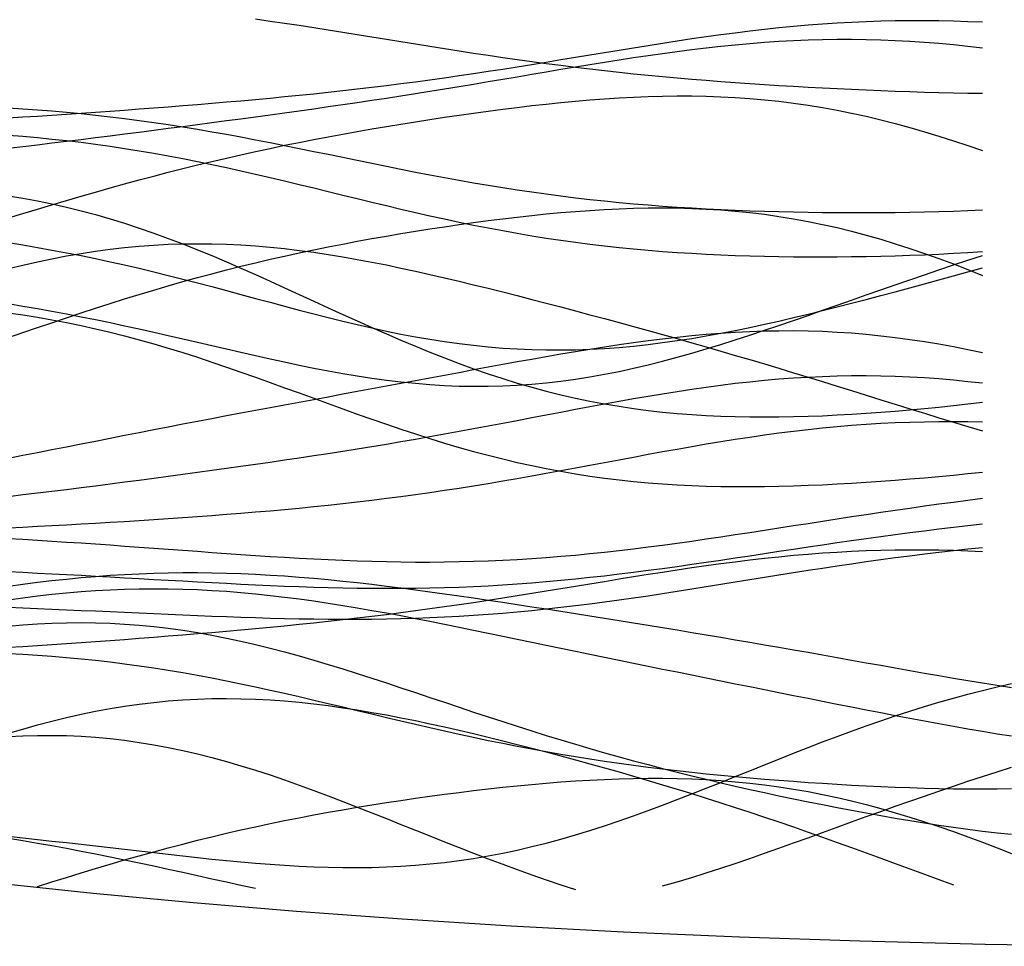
# Model space of a CAD drawing. Extents: x -15.9 to 15.9, y -4.2 to 4.2.
# Tile 5 of 12: x -7.3 to -2.2, y -4.2 to 0.6. Entities that reach past the tile are written whole.
import ezdxf

# ---------------------------------------------------------------- set-up
doc = ezdxf.new("R2010")
doc.units = 0

msp = doc.modelspace()

# ---------------------------------------------------------------- linework, layer by layer
at = {"layer": 'CNC'}
for points in [[(-7.35811, 0.06496), (-7.28341, 0.06942), (-7.20871, 0.07406), (-7.13401, 0.07887), (-7.05931, 0.08383), (-6.98461, 0.08891), (-6.9099, 0.09413), (-6.8352, 0.09946), (-6.7605, 0.1049), (-6.6858, 0.11046), (-6.6111, 0.11613), (-6.5364, 0.12192), (-6.46169, 0.12783), (-6.38699, 0.13388), (-6.31229, 0.14007), (-6.23759, 0.14643), (-6.16289, 0.15295), (-6.08819, 0.15967), (-6.01348, 0.16659), (-5.93878, 0.17374), (-5.86408, 0.18112), (-5.78938, 0.18877), (-5.71468, 0.19668), (-5.63998, 0.20489), (-5.56527, 0.2134), (-5.49057, 0.22221), (-5.41587, 0.23135), (-5.34117, 0.24081), (-5.26647, 0.25059), (-5.19177, 0.2607), (-5.11706, 0.27112), (-5.04236, 0.28186), (-4.96766, 0.29288), (-4.89296, 0.30418), (-4.81826, 0.31573), (-4.74356, 0.32751), (-4.66885, 0.33948), (-4.59415, 0.35162), (-4.51945, 0.36387), (-4.44475, 0.3762), (-4.37005, 0.38856), (-4.29535, 0.4009), (-4.22064, 0.41318), (-4.14594, 0.42534), (-4.07124, 0.43732), (-3.99654, 0.44907), (-3.92184, 0.46054), (-3.84714, 0.47166), (-3.77243, 0.48238), (-3.69773, 0.49265), (-3.62303, 0.50242), (-3.54833, 0.51163), (-3.47363, 0.52024), (-3.39893, 0.5282), (-3.32422, 0.53548), (-3.24952, 0.54202), (-3.17482, 0.54781), (-3.10012, 0.55282), (-3.02542, 0.55702), (-2.95072, 0.56039), (-2.87601, 0.56292), (-2.80131, 0.56462), (-2.72661, 0.56547), (-2.65191, 0.56547), (-2.57721, 0.56465), (-2.50251, 0.56301), (-2.4278, 0.56057), (-2.3531, 0.55737)], [(-6.08819, 0.57282), (-6.01348, 0.56234), (-5.93878, 0.55147), (-5.86408, 0.54028), (-5.78938, 0.52881), (-5.71468, 0.51709), (-5.63998, 0.5052), (-5.56527, 0.49317), (-5.49057, 0.48105), (-5.41587, 0.46889), (-5.34117, 0.45675), (-5.26647, 0.44465), (-5.19177, 0.43266), (-5.11706, 0.4208), (-5.04236, 0.40912), (-4.96766, 0.39764), (-4.89296, 0.38641), (-4.81826, 0.37544), (-4.74356, 0.36477), (-4.66885, 0.35441), (-4.59415, 0.34439), (-4.51945, 0.33471), (-4.44475, 0.32538), (-4.37005, 0.31642), (-4.29535, 0.30782), (-4.22064, 0.29959), (-4.14594, 0.29172), (-4.07124, 0.28421), (-3.99654, 0.27705), (-3.92184, 0.27024), (-3.84714, 0.26377), (-3.77243, 0.25761), (-3.69773, 0.25177), (-3.62303, 0.24623), (-3.54833, 0.24098), (-3.47363, 0.23601), (-3.39893, 0.2313), (-3.32422, 0.22684), (-3.24952, 0.22264), (-3.17482, 0.21868), (-3.10012, 0.21495), (-3.02542, 0.21146), (-2.95072, 0.20819), (-2.87601, 0.20516), (-2.80131, 0.20237), (-2.72661, 0.19982), (-2.65191, 0.19751), (-2.57721, 0.19547), (-2.50251, 0.1937), (-2.4278, 0.1922), (-2.3531, 0.19101)], [(-7.35811, -0.09066), (-7.28341, -0.08203), (-7.20871, -0.0732), (-7.13401, -0.0642), (-7.05931, -0.05506), (-6.98461, -0.0458), (-6.9099, -0.03644), (-6.8352, -0.027), (-6.7605, -0.01749), (-6.6858, -0.00793), (-6.6111, 0.00169), (-6.5364, 0.01136), (-6.46169, 0.02107), (-6.38699, 0.03084), (-6.31229, 0.04065), (-6.23759, 0.05054), (-6.16289, 0.06049), (-6.08819, 0.07053), (-6.01348, 0.08067), (-5.93878, 0.09091), (-5.86408, 0.10129), (-5.78938, 0.1118), (-5.71468, 0.12246), (-5.63998, 0.13328), (-5.56527, 0.14427), (-5.49057, 0.15545), (-5.41587, 0.1668), (-5.34117, 0.17835), (-5.26647, 0.19008), (-5.19177, 0.20199), (-5.11706, 0.21407), (-5.04236, 0.2263), (-4.96766, 0.23868), (-4.89296, 0.25117), (-4.81826, 0.26375), (-4.74356, 0.27638), (-4.66885, 0.28904), (-4.59415, 0.30168), (-4.51945, 0.31425), (-4.44475, 0.32671), (-4.37005, 0.33901), (-4.29535, 0.35109), (-4.22064, 0.3629), (-4.14594, 0.37438), (-4.07124, 0.38547), (-3.99654, 0.3961), (-3.92184, 0.40623), (-3.84714, 0.41578), (-3.77243, 0.42471), (-3.69773, 0.43295), (-3.62303, 0.44045), (-3.54833, 0.44716), (-3.47363, 0.45303), (-3.39893, 0.45802), (-3.32422, 0.46209), (-3.24952, 0.46521), (-3.17482, 0.46734), (-3.10012, 0.46848), (-3.02542, 0.4686), (-2.95072, 0.46769), (-2.87601, 0.46576), (-2.80131, 0.4628), (-2.72661, 0.45882), (-2.65191, 0.45385), (-2.57721, 0.44791), (-2.50251, 0.44102), (-2.4278, 0.43323), (-2.3531, 0.42457)], [(-7.35811, -0.44809), (-7.28341, -0.42593), (-7.20871, -0.40377), (-7.13401, -0.38167), (-7.05931, -0.35972), (-6.98461, -0.33797), (-6.9099, -0.31648), (-6.8352, -0.29531), (-6.7605, -0.2745), (-6.6858, -0.25409), (-6.6111, -0.23411), (-6.5364, -0.2146), (-6.46169, -0.19556), (-6.38699, -0.17702), (-6.31229, -0.15898), (-6.23759, -0.14145), (-6.16289, -0.12442), (-6.08819, -0.10788), (-6.01348, -0.09183), (-5.93878, -0.07626), (-5.86408, -0.06114), (-5.78938, -0.04647), (-5.71468, -0.03222), (-5.63998, -0.01838), (-5.56527, -0.00493), (-5.49057, 0.00814), (-5.41587, 0.02085), (-5.34117, 0.0332), (-5.26647, 0.0452), (-5.19177, 0.05685), (-5.11706, 0.06815), (-5.04236, 0.07908), (-4.96766, 0.08964), (-4.89296, 0.0998), (-4.81826, 0.10954), (-4.74356, 0.11883), (-4.66885, 0.12763), (-4.59415, 0.1359), (-4.51945, 0.14359), (-4.44475, 0.15065), (-4.37005, 0.15702), (-4.29535, 0.16266), (-4.22064, 0.16749), (-4.14594, 0.17146), (-4.07124, 0.1745), (-3.99654, 0.17655), (-3.92184, 0.17754), (-3.84714, 0.17742), (-3.77243, 0.17612), (-3.69773, 0.17359), (-3.62303, 0.16978), (-3.54833, 0.16465), (-3.47363, 0.15816), (-3.39893, 0.15027), (-3.32422, 0.14096), (-3.24952, 0.13021), (-3.17482, 0.11803), (-3.10012, 0.10441), (-3.02542, 0.08937), (-2.95072, 0.07292), (-2.87601, 0.0551), (-2.80131, 0.03596), (-2.72661, 0.01554), (-2.65191, -0.00609), (-2.57721, -0.02886), (-2.50251, -0.0527), (-2.4278, -0.07751), (-2.3531, -0.10319)], [(-7.35811, 0.11652), (-7.28341, 0.11178), (-7.20871, 0.10649), (-7.13401, 0.10061), (-7.05931, 0.09413), (-6.98461, 0.087), (-6.9099, 0.07923), (-6.8352, 0.07079), (-6.7605, 0.06168), (-6.6858, 0.05192), (-6.6111, 0.0415), (-6.5364, 0.03045), (-6.46169, 0.01878), (-6.38699, 0.00654), (-6.31229, -0.00626), (-6.23759, -0.01956), (-6.16289, -0.03332), (-6.08819, -0.0475), (-6.01348, -0.06203), (-5.93878, -0.07685), (-5.86408, -0.09192), (-5.78938, -0.10716), (-5.71468, -0.12251), (-5.63998, -0.13791), (-5.56527, -0.15328), (-5.49057, -0.16858), (-5.41587, -0.18373), (-5.34117, -0.19868), (-5.26647, -0.21336), (-5.19177, -0.22773), (-5.11706, -0.24174), (-5.04236, -0.25533), (-4.96766, -0.26846), (-4.89296, -0.2811), (-4.81826, -0.29322), (-4.74356, -0.3048), (-4.66885, -0.3158), (-4.59415, -0.32621), (-4.51945, -0.33603), (-4.44475, -0.34524), (-4.37005, -0.35385), (-4.29535, -0.36186), (-4.22064, -0.36928), (-4.14594, -0.37611), (-4.07124, -0.38238), (-3.99654, -0.3881), (-3.92184, -0.39329), (-3.84714, -0.39797), (-3.77243, -0.40216), (-3.69773, -0.40589), (-3.62303, -0.40917), (-3.54833, -0.41203), (-3.47363, -0.41449), (-3.39893, -0.41656), (-3.32422, -0.41827), (-3.24952, -0.41961), (-3.17482, -0.42061), (-3.10012, -0.42126), (-3.02542, -0.42158), (-2.95072, -0.42155), (-2.87601, -0.42118), (-2.80131, -0.42045), (-2.72661, -0.41936), (-2.65191, -0.41787), (-2.57721, -0.41598), (-2.50251, -0.41366), (-2.4278, -0.41088), (-2.3531, -0.40761)], [(-7.35811, -0.02378), (-7.28341, -0.02979), (-7.20871, -0.03645), (-7.13401, -0.0438), (-7.05931, -0.05188), (-6.98461, -0.0607), (-6.9099, -0.07029), (-6.8352, -0.08065), (-6.7605, -0.0918), (-6.6858, -0.10372), (-6.6111, -0.1164), (-6.5364, -0.12983), (-6.46169, -0.14396), (-6.38699, -0.15877), (-6.31229, -0.17422), (-6.23759, -0.19025), (-6.16289, -0.2068), (-6.08819, -0.22382), (-6.01348, -0.24125), (-5.93878, -0.259), (-5.86408, -0.277), (-5.78938, -0.29519), (-5.71468, -0.31349), (-5.63998, -0.33181), (-5.56527, -0.35007), (-5.49057, -0.36821), (-5.41587, -0.38615), (-5.34117, -0.40381), (-5.26647, -0.42112), (-5.19177, -0.43802), (-5.11706, -0.45445), (-5.04236, -0.47036), (-4.96766, -0.48569), (-4.89296, -0.50039), (-4.81826, -0.51444), (-4.74356, -0.5278), (-4.66885, -0.54044), (-4.59415, -0.55234), (-4.51945, -0.5635), (-4.44475, -0.5739), (-4.37005, -0.58355), (-4.29535, -0.59245), (-4.22064, -0.60061), (-4.14594, -0.60803), (-4.07124, -0.61475), (-3.99654, -0.62079), (-3.92184, -0.62616), (-3.84714, -0.63089), (-3.77243, -0.63501), (-3.69773, -0.63854), (-3.62303, -0.64153), (-3.54833, -0.64398), (-3.47363, -0.64593), (-3.39893, -0.64739), (-3.32422, -0.6484), (-3.24952, -0.64896), (-3.17482, -0.64909), (-3.10012, -0.6488), (-3.02542, -0.6481), (-2.95072, -0.64698), (-2.87601, -0.64543), (-2.80131, -0.64347), (-2.72661, -0.64106), (-2.65191, -0.63819), (-2.57721, -0.63484), (-2.50251, -0.63098), (-2.4278, -0.62659), (-2.3531, -0.62163)], [(-7.35811, -0.33494), (-7.28341, -0.34724), (-7.20871, -0.36107), (-7.13401, -0.37646), (-7.05931, -0.39341), (-6.98461, -0.41193), (-6.9099, -0.432), (-6.8352, -0.4536), (-6.7605, -0.47669), (-6.6858, -0.50122), (-6.6111, -0.52713), (-6.5364, -0.55436), (-6.46169, -0.58281), (-6.38699, -0.6124), (-6.31229, -0.64302), (-6.23759, -0.67457), (-6.16289, -0.70692), (-6.08819, -0.73995), (-6.01348, -0.77352), (-5.93878, -0.8075), (-5.86408, -0.84175), (-5.78938, -0.87613), (-5.71468, -0.9105), (-5.63998, -0.94471), (-5.56527, -0.97862), (-5.49057, -1.01209), (-5.41587, -1.045), (-5.34117, -1.07722), (-5.26647, -1.10862), (-5.19177, -1.13909), (-5.11706, -1.16852), (-5.04236, -1.19683), (-4.96766, -1.22392), (-4.89296, -1.24972), (-4.81826, -1.27416), (-4.74356, -1.2972), (-4.66885, -1.31879), (-4.59415, -1.33889), (-4.51945, -1.3575), (-4.44475, -1.3746), (-4.37005, -1.39019), (-4.29535, -1.40428), (-4.22064, -1.4169), (-4.14594, -1.42807), (-4.07124, -1.43784), (-3.99654, -1.44624), (-3.92184, -1.45333), (-3.84714, -1.45916), (-3.77243, -1.46378), (-3.69773, -1.46727), (-3.62303, -1.46967), (-3.54833, -1.47107), (-3.47363, -1.47151), (-3.39893, -1.47105), (-3.32422, -1.46977), (-3.24952, -1.4677), (-3.17482, -1.46491), (-3.10012, -1.46143), (-3.02542, -1.45732), (-2.95072, -1.4526), (-2.87601, -1.44731), (-2.80131, -1.44147), (-2.72661, -1.43509), (-2.65191, -1.42818), (-2.57721, -1.42076), (-2.50251, -1.41281), (-2.4278, -1.40433), (-2.3531, -1.39531)], [(-7.35811, -1.06391), (-7.28341, -1.03835), (-7.20871, -1.01283), (-7.13401, -0.98745), (-7.05931, -0.96229), (-6.98461, -0.93742), (-6.9099, -0.91292), (-6.8352, -0.88883), (-6.7605, -0.86522), (-6.6858, -0.84214), (-6.6111, -0.81961), (-6.5364, -0.79768), (-6.46169, -0.77636), (-6.38699, -0.75567), (-6.31229, -0.73563), (-6.23759, -0.71623), (-6.16289, -0.69747), (-6.08819, -0.67936), (-6.01348, -0.66186), (-5.93878, -0.64498), (-5.86408, -0.62869), (-5.78938, -0.61297), (-5.71468, -0.5978), (-5.63998, -0.58316), (-5.56527, -0.56903), (-5.49057, -0.5554), (-5.41587, -0.54224), (-5.34117, -0.52955), (-5.26647, -0.51731), (-5.19177, -0.50553), (-5.11706, -0.4942), (-5.04236, -0.48334), (-4.96766, -0.47295), (-4.89296, -0.46305), (-4.81826, -0.45367), (-4.74356, -0.44483), (-4.66885, -0.43659), (-4.59415, -0.42898), (-4.51945, -0.42204), (-4.44475, -0.41584), (-4.37005, -0.41043), (-4.29535, -0.40587), (-4.22064, -0.40223), (-4.14594, -0.39957), (-4.07124, -0.39796), (-3.99654, -0.39747), (-3.92184, -0.39816), (-3.84714, -0.40011), (-3.77243, -0.40336), (-3.69773, -0.40798), (-3.62303, -0.41402), (-3.54833, -0.42153), (-3.47363, -0.43055), (-3.39893, -0.4411), (-3.32422, -0.45322), (-3.24952, -0.4669), (-3.17482, -0.48217), (-3.10012, -0.49901), (-3.02542, -0.5174), (-2.95072, -0.53731), (-2.87601, -0.55871), (-2.80131, -0.58155), (-2.72661, -0.60575), (-2.65191, -0.63125), (-2.57721, -0.65797), (-2.50251, -0.68581), (-2.4278, -0.71468), (-2.3531, -0.74445)], [(-7.35811, -0.57605), (-7.28341, -0.58809), (-7.20871, -0.60075), (-7.13401, -0.61406), (-7.05931, -0.62803), (-6.98461, -0.64269), (-6.9099, -0.65802), (-6.8352, -0.67403), (-6.7605, -0.6907), (-6.6858, -0.70799), (-6.6111, -0.72588), (-6.5364, -0.74431), (-6.46169, -0.76323), (-6.38699, -0.78256), (-6.31229, -0.80225), (-6.23759, -0.82219), (-6.16289, -0.84231), (-6.08819, -0.8625), (-6.01348, -0.88267), (-5.93878, -0.90271), (-5.86408, -0.92252), (-5.78938, -0.94198), (-5.71468, -0.96099), (-5.63998, -0.97943), (-5.56527, -0.9972), (-5.49057, -1.01419), (-5.41587, -1.0303), (-5.34117, -1.04543), (-5.26647, -1.0595), (-5.19177, -1.07242), (-5.11706, -1.08412), (-5.04236, -1.09452), (-4.96766, -1.10358), (-4.89296, -1.11123), (-4.81826, -1.11745), (-4.74356, -1.1222), (-4.66885, -1.12547), (-4.59415, -1.12725), (-4.51945, -1.12753), (-4.44475, -1.12633), (-4.37005, -1.12367), (-4.29535, -1.11959), (-4.22064, -1.11411), (-4.14594, -1.10728), (-4.07124, -1.09917), (-3.99654, -1.08982), (-3.92184, -1.07929), (-3.84714, -1.06767), (-3.77243, -1.055), (-3.69773, -1.04138), (-3.62303, -1.02688), (-3.54833, -1.01156), (-3.47363, -0.9955), (-3.39893, -0.97878), (-3.32422, -0.96146), (-3.24952, -0.94361), (-3.17482, -0.92528), (-3.10012, -0.90655), (-3.02542, -0.88746), (-2.95072, -0.86805), (-2.87601, -0.84838), (-2.80131, -0.82846), (-2.72661, -0.80834), (-2.65191, -0.78804), (-2.57721, -0.76756), (-2.50251, -0.74693), (-2.4278, -0.72616), (-2.3531, -0.70523)], [(-7.35811, -0.7089), (-7.28341, -0.69099), (-7.20871, -0.6742), (-7.13401, -0.65861), (-7.05931, -0.64432), (-6.98461, -0.63137), (-6.9099, -0.61983), (-6.8352, -0.60976), (-6.7605, -0.60118), (-6.6858, -0.59413), (-6.6111, -0.58863), (-6.5364, -0.58468), (-6.46169, -0.58228), (-6.38699, -0.58143), (-6.31229, -0.58209), (-6.23759, -0.58425), (-6.16289, -0.58785), (-6.08819, -0.59286), (-6.01348, -0.59922), (-5.93878, -0.60688), (-5.86408, -0.61577), (-5.78938, -0.62581), (-5.71468, -0.63695), (-5.63998, -0.6491), (-5.56527, -0.6622), (-5.49057, -0.67616), (-5.41587, -0.69091), (-5.34117, -0.70638), (-5.26647, -0.7225), (-5.19177, -0.73919), (-5.11706, -0.7564), (-5.04236, -0.77406), (-4.96766, -0.79213), (-4.89296, -0.81054), (-4.81826, -0.82926), (-4.74356, -0.84825), (-4.66885, -0.86747), (-4.59415, -0.8869), (-4.51945, -0.90652), (-4.44475, -0.92631), (-4.37005, -0.94626), (-4.29535, -0.96637), (-4.22064, -0.98664), (-4.14594, -1.00706), (-4.07124, -1.02765), (-3.99654, -1.0484), (-3.92184, -1.06934), (-3.84714, -1.09046), (-3.77243, -1.11179), (-3.69773, -1.13331), (-3.62303, -1.15505), (-3.54833, -1.17701), (-3.47363, -1.19918), (-3.39893, -1.22156), (-3.32422, -1.24415), (-3.24952, -1.26693), (-3.17482, -1.28989), (-3.10012, -1.31299), (-3.02542, -1.33621), (-2.95072, -1.3595), (-2.87601, -1.38284), (-2.80131, -1.40615), (-2.72661, -1.42939), (-2.65191, -1.45249), (-2.57721, -1.47539), (-2.50251, -1.498), (-2.4278, -1.52026), (-2.3531, -1.54207)], [(-7.35811, -0.88923), (-7.28341, -0.90177), (-7.20871, -0.91477), (-7.13401, -0.92824), (-7.05931, -0.9422), (-6.98461, -0.95665), (-6.9099, -0.97158), (-6.8352, -0.98699), (-6.7605, -1.00283), (-6.6858, -1.01908), (-6.6111, -1.03568), (-6.5364, -1.05259), (-6.46169, -1.06974), (-6.38699, -1.08705), (-6.31229, -1.10444), (-6.23759, -1.12181), (-6.16289, -1.13908), (-6.08819, -1.15614), (-6.01348, -1.17289), (-5.93878, -1.18921), (-5.86408, -1.20499), (-5.78938, -1.22012), (-5.71468, -1.23449), (-5.63998, -1.24798), (-5.56527, -1.26049), (-5.49057, -1.27192), (-5.41587, -1.28216), (-5.34117, -1.29112), (-5.26647, -1.29872), (-5.19177, -1.30488), (-5.11706, -1.30953), (-5.04236, -1.31261), (-4.96766, -1.31408), (-4.89296, -1.3139), (-4.81826, -1.31204), (-4.74356, -1.30849), (-4.66885, -1.30325), (-4.59415, -1.29633), (-4.51945, -1.28775), (-4.44475, -1.27753), (-4.37005, -1.26573), (-4.29535, -1.25239), (-4.22064, -1.23757), (-4.14594, -1.22135), (-4.07124, -1.2038), (-3.99654, -1.185), (-3.92184, -1.16505), (-3.84714, -1.14404), (-3.77243, -1.12206), (-3.69773, -1.09922), (-3.62303, -1.07561), (-3.54833, -1.05135), (-3.47363, -1.02651), (-3.39893, -1.00122), (-3.32422, -0.97555), (-3.24952, -0.9496), (-3.17482, -0.92346), (-3.10012, -0.8972), (-3.02542, -0.8709), (-2.95072, -0.84463), (-2.87601, -0.81846), (-2.80131, -0.79242), (-2.72661, -0.76658), (-2.65191, -0.74096), (-2.57721, -0.71561), (-2.50251, -0.69054), (-2.4278, -0.66577), (-2.3531, -0.64133)], [(-7.35811, -0.93683), (-7.28341, -0.94738), (-7.20871, -0.95913), (-7.13401, -0.97209), (-7.05931, -0.98626), (-6.98461, -1.00164), (-6.9099, -1.01822), (-6.8352, -1.03598), (-6.7605, -1.05489), (-6.6858, -1.07491), (-6.6111, -1.09599), (-6.5364, -1.11807), (-6.46169, -1.14108), (-6.38699, -1.16495), (-6.31229, -1.18959), (-6.23759, -1.21493), (-6.16289, -1.24085), (-6.08819, -1.26727), (-6.01348, -1.29407), (-5.93878, -1.32115), (-5.86408, -1.3484), (-5.78938, -1.3757), (-5.71468, -1.40293), (-5.63998, -1.43), (-5.56527, -1.45678), (-5.49057, -1.48316), (-5.41587, -1.50905), (-5.34117, -1.53434), (-5.26647, -1.55893), (-5.19177, -1.58274), (-5.11706, -1.60569), (-5.04236, -1.62769), (-4.96766, -1.64868), (-4.89296, -1.66861), (-4.81826, -1.68742), (-4.74356, -1.70508), (-4.66885, -1.72155), (-4.59415, -1.7368), (-4.51945, -1.75083), (-4.44475, -1.76363), (-4.37005, -1.77521), (-4.29535, -1.78557), (-4.22064, -1.79473), (-4.14594, -1.80272), (-4.07124, -1.80957), (-3.99654, -1.81532), (-3.92184, -1.82001), (-3.84714, -1.82369), (-3.77243, -1.8264), (-3.69773, -1.82819), (-3.62303, -1.82912), (-3.54833, -1.82924), (-3.47363, -1.8286), (-3.39893, -1.82726), (-3.32422, -1.82525), (-3.24952, -1.82263), (-3.17482, -1.81944), (-3.10012, -1.81572), (-3.02542, -1.8115), (-2.95072, -1.80681), (-2.87601, -1.80169), (-2.80131, -1.79614), (-2.72661, -1.79019), (-2.65191, -1.78384), (-2.57721, -1.7771), (-2.50251, -1.76998), (-2.4278, -1.76246), (-2.3531, -1.75453)], [(-7.35811, -1.68278), (-7.28341, -1.66852), (-7.20871, -1.65407), (-7.13401, -1.63948), (-7.05931, -1.62478), (-6.98461, -1.61003), (-6.9099, -1.59525), (-6.8352, -1.58048), (-6.7605, -1.56573), (-6.6858, -1.55104), (-6.6111, -1.53643), (-6.5364, -1.52189), (-6.46169, -1.50745), (-6.38699, -1.4931), (-6.31229, -1.47884), (-6.23759, -1.46468), (-6.16289, -1.45061), (-6.08819, -1.43661), (-6.01348, -1.42267), (-5.93878, -1.40879), (-5.86408, -1.39495), (-5.78938, -1.38113), (-5.71468, -1.36733), (-5.63998, -1.35352), (-5.56527, -1.33971), (-5.49057, -1.32588), (-5.41587, -1.31202), (-5.34117, -1.29814), (-5.26647, -1.28424), (-5.19177, -1.27032), (-5.11706, -1.2564), (-5.04236, -1.24248), (-4.96766, -1.2286), (-4.89296, -1.21477), (-4.81826, -1.20104), (-4.74356, -1.18743), (-4.66885, -1.17399), (-4.59415, -1.16077), (-4.51945, -1.14781), (-4.44475, -1.13517), (-4.37005, -1.12292), (-4.29535, -1.11112), (-4.22064, -1.09982), (-4.14594, -1.0891), (-4.07124, -1.07903), (-3.99654, -1.06967), (-3.92184, -1.06109), (-3.84714, -1.05337), (-3.77243, -1.04656), (-3.69773, -1.04073), (-3.62303, -1.03593), (-3.54833, -1.03223), (-3.47363, -1.02967), (-3.39893, -1.02829), (-3.32422, -1.02814), (-3.24952, -1.02923), (-3.17482, -1.03161), (-3.10012, -1.03528), (-3.02542, -1.04025), (-2.95072, -1.04652), (-2.87601, -1.05408), (-2.80131, -1.06291), (-2.72661, -1.07298), (-2.65191, -1.08427), (-2.57721, -1.09673), (-2.50251, -1.1103), (-2.4278, -1.12494), (-2.3531, -1.14058)], [(-7.35811, -1.87925), (-7.28341, -1.87061), (-7.20871, -1.86174), (-7.13401, -1.85268), (-7.05931, -1.84345), (-6.98461, -1.83407), (-6.9099, -1.82457), (-6.8352, -1.81497), (-6.7605, -1.80526), (-6.6858, -1.79547), (-6.6111, -1.7856), (-6.5364, -1.77566), (-6.46169, -1.76563), (-6.38699, -1.75552), (-6.31229, -1.74531), (-6.23759, -1.735), (-6.16289, -1.72458), (-6.08819, -1.71403), (-6.01348, -1.70334), (-5.93878, -1.69248), (-5.86408, -1.68145), (-5.78938, -1.67022), (-5.71468, -1.65879), (-5.63998, -1.64714), (-5.56527, -1.63525), (-5.49057, -1.62312), (-5.41587, -1.61074), (-5.34117, -1.59811), (-5.26647, -1.58524), (-5.19177, -1.57211), (-5.11706, -1.55876), (-5.04236, -1.54518), (-4.96766, -1.53141), (-4.89296, -1.51746), (-4.81826, -1.50337), (-4.74356, -1.48916), (-4.66885, -1.47489), (-4.59415, -1.46059), (-4.51945, -1.44631), (-4.44475, -1.43211), (-4.37005, -1.41805), (-4.29535, -1.40417), (-4.22064, -1.39055), (-4.14594, -1.37726), (-4.07124, -1.36435), (-3.99654, -1.35189), (-3.92184, -1.33996), (-3.84714, -1.32861), (-3.77243, -1.31792), (-3.69773, -1.30795), (-3.62303, -1.29875), (-3.54833, -1.29039), (-3.47363, -1.28292), (-3.39893, -1.2764), (-3.32422, -1.27085), (-3.24952, -1.26633), (-3.17482, -1.26286), (-3.10012, -1.26048), (-3.02542, -1.25919), (-2.95072, -1.25902), (-2.87601, -1.25997), (-2.80131, -1.26203), (-2.72661, -1.26521), (-2.65191, -1.26947), (-2.57721, -1.27481), (-2.50251, -1.28118), (-2.4278, -1.28856), (-2.3531, -1.2969)], [(-7.35811, -2.04036), (-7.28341, -2.03686), (-7.20871, -2.03317), (-7.13401, -2.02932), (-7.05931, -2.0253), (-6.98461, -2.02114), (-6.9099, -2.01684), (-6.8352, -2.01241), (-6.7605, -2.00784), (-6.6858, -2.00314), (-6.6111, -1.9983), (-6.5364, -1.99331), (-6.46169, -1.98816), (-6.38699, -1.98284), (-6.31229, -1.97733), (-6.23759, -1.97162), (-6.16289, -1.96568), (-6.08819, -1.9595), (-6.01348, -1.95305), (-5.93878, -1.9463), (-5.86408, -1.93925), (-5.78938, -1.93187), (-5.71468, -1.92413), (-5.63998, -1.91602), (-5.56527, -1.90753), (-5.49057, -1.89863), (-5.41587, -1.88932), (-5.34117, -1.87959), (-5.26647, -1.86944), (-5.19177, -1.85886), (-5.11706, -1.84787), (-5.04236, -1.83646), (-4.96766, -1.82466), (-4.89296, -1.81248), (-4.81826, -1.79994), (-4.74356, -1.78708), (-4.66885, -1.77392), (-4.59415, -1.76051), (-4.51945, -1.74688), (-4.44475, -1.73309), (-4.37005, -1.71917), (-4.29535, -1.70519), (-4.22064, -1.6912), (-4.14594, -1.67725), (-4.07124, -1.66341), (-3.99654, -1.64974), (-3.92184, -1.63631), (-3.84714, -1.62316), (-3.77243, -1.61038), (-3.69773, -1.598), (-3.62303, -1.58611), (-3.54833, -1.57475), (-3.47363, -1.56397), (-3.39893, -1.55384), (-3.32422, -1.54439), (-3.24952, -1.53567), (-3.17482, -1.52772), (-3.10012, -1.52057), (-3.02542, -1.51425), (-2.95072, -1.50879), (-2.87601, -1.50419), (-2.80131, -1.50048), (-2.72661, -1.49765), (-2.65191, -1.49572), (-2.57721, -1.49466), (-2.50251, -1.49448), (-2.4278, -1.49516), (-2.3531, -1.49666)], [(-7.35811, -2.09522), (-7.28341, -2.09971), (-7.20871, -2.10431), (-7.13401, -2.10903), (-7.05931, -2.11387), (-6.98461, -2.11884), (-6.9099, -2.12393), (-6.8352, -2.12912), (-6.7605, -2.13442), (-6.6858, -2.1398), (-6.6111, -2.14525), (-6.5364, -2.15073), (-6.46169, -2.15624), (-6.38699, -2.16173), (-6.31229, -2.16717), (-6.23759, -2.17254), (-6.16289, -2.17778), (-6.08819, -2.18287), (-6.01348, -2.18775), (-5.93878, -2.1924), (-5.86408, -2.19676), (-5.78938, -2.2008), (-5.71468, -2.20447), (-5.63998, -2.20773), (-5.56527, -2.21054), (-5.49057, -2.21286), (-5.41587, -2.21466), (-5.34117, -2.2159), (-5.26647, -2.21656), (-5.19177, -2.21661), (-5.11706, -2.21602), (-5.04236, -2.21479), (-4.96766, -2.21288), (-4.89296, -2.2103), (-4.81826, -2.20705), (-4.74356, -2.20311), (-4.66885, -2.1985), (-4.59415, -2.19323), (-4.51945, -2.18731), (-4.44475, -2.18075), (-4.37005, -2.17359), (-4.29535, -2.16585), (-4.22064, -2.15756), (-4.14594, -2.14875), (-4.07124, -2.13947), (-3.99654, -2.12974), (-3.92184, -2.11962), (-3.84714, -2.10915), (-3.77243, -2.09837), (-3.69773, -2.08732), (-3.62303, -2.07606), (-3.54833, -2.06463), (-3.47363, -2.05307), (-3.39893, -2.04143), (-3.32422, -2.02975), (-3.24952, -2.01807), (-3.17482, -2.00644), (-3.10012, -1.99488), (-3.02542, -1.98343), (-2.95072, -1.97212), (-2.87601, -1.96098), (-2.80131, -1.95003), (-2.72661, -1.9393), (-2.65191, -1.9288), (-2.57721, -1.91854), (-2.50251, -1.90854), (-2.4278, -1.89881), (-2.3531, -1.88935)], [(-7.35811, -2.26588), (-7.28341, -2.26957), (-7.20871, -2.27332), (-7.13401, -2.27714), (-7.05931, -2.28103), (-6.98461, -2.28499), (-6.9099, -2.28903), (-6.8352, -2.29312), (-6.7605, -2.29727), (-6.6858, -2.30145), (-6.6111, -2.30565), (-6.5364, -2.30985), (-6.46169, -2.31402), (-6.38699, -2.31815), (-6.31229, -2.32219), (-6.23759, -2.32612), (-6.16289, -2.3299), (-6.08819, -2.33351), (-6.01348, -2.33689), (-5.93878, -2.34002), (-5.86408, -2.34286), (-5.78938, -2.34537), (-5.71468, -2.34752), (-5.63998, -2.34926), (-5.56527, -2.35057), (-5.49057, -2.35141), (-5.41587, -2.35175), (-5.34117, -2.35156), (-5.26647, -2.35082), (-5.19177, -2.34951), (-5.11706, -2.34761), (-5.04236, -2.3451), (-4.96766, -2.34199), (-4.89296, -2.33825), (-4.81826, -2.3339), (-4.74356, -2.32893), (-4.66885, -2.32336), (-4.59415, -2.31719), (-4.51945, -2.31045), (-4.44475, -2.30314), (-4.37005, -2.29531), (-4.29535, -2.28697), (-4.22064, -2.27816), (-4.14594, -2.26891), (-4.07124, -2.25926), (-3.99654, -2.24926), (-3.92184, -2.23893), (-3.84714, -2.22834), (-3.77243, -2.21751), (-3.69773, -2.2065), (-3.62303, -2.19534), (-3.54833, -2.1841), (-3.47363, -2.1728), (-3.39893, -2.16149), (-3.32422, -2.15022), (-3.24952, -2.13902), (-3.17482, -2.12793), (-3.10012, -2.11699), (-3.02542, -2.10622), (-2.95072, -2.09567), (-2.87601, -2.08534), (-2.80131, -2.07527), (-2.72661, -2.06548), (-2.65191, -2.05599), (-2.57721, -2.04679), (-2.50251, -2.03792), (-2.4278, -2.02937), (-2.3531, -2.02114)], [(-7.35811, -2.44872), (-7.28341, -2.45188), (-7.20871, -2.45507), (-7.13401, -2.45829), (-7.05931, -2.46155), (-6.98461, -2.46483), (-6.9099, -2.46814), (-6.8352, -2.47148), (-6.7605, -2.47482), (-6.6858, -2.47816), (-6.6111, -2.48149), (-6.5364, -2.48476), (-6.46169, -2.48798), (-6.38699, -2.4911), (-6.31229, -2.49411), (-6.23759, -2.49696), (-6.16289, -2.49963), (-6.08819, -2.50208), (-6.01348, -2.50428), (-5.93878, -2.50619), (-5.86408, -2.50777), (-5.78938, -2.509), (-5.71468, -2.50982), (-5.63998, -2.51021), (-5.56527, -2.51014), (-5.49057, -2.50957), (-5.41587, -2.50848), (-5.34117, -2.50684), (-5.26647, -2.50463), (-5.19177, -2.50183), (-5.11706, -2.49843), (-5.04236, -2.49442), (-4.96766, -2.48978), (-4.89296, -2.48452), (-4.81826, -2.47865), (-4.74356, -2.47216), (-4.66885, -2.46507), (-4.59415, -2.4574), (-4.51945, -2.44917), (-4.44475, -2.4404), (-4.37005, -2.43113), (-4.29535, -2.42138), (-4.22064, -2.41119), (-4.14594, -2.4006), (-4.07124, -2.38966), (-3.99654, -2.3784), (-3.92184, -2.36688), (-3.84714, -2.35514), (-3.77243, -2.34323), (-3.69773, -2.3312), (-3.62303, -2.3191), (-3.54833, -2.30697), (-3.47363, -2.29487), (-3.39893, -2.28284), (-3.32422, -2.27093), (-3.24952, -2.25917), (-3.17482, -2.24761), (-3.10012, -2.23629), (-3.02542, -2.22523), (-2.95072, -2.21448), (-2.87601, -2.20405), (-2.80131, -2.19397), (-2.72661, -2.18426), (-2.65191, -2.17495), (-2.57721, -2.16603), (-2.50251, -2.15752), (-2.4278, -2.14943), (-2.3531, -2.14176)], [(-7.35811, -2.65469), (-7.28341, -2.65011), (-7.20871, -2.64536), (-7.13401, -2.64043), (-7.05931, -2.63537), (-6.98461, -2.63016), (-6.9099, -2.62483), (-6.8352, -2.61939), (-6.7605, -2.61383), (-6.6858, -2.60816), (-6.6111, -2.60238), (-6.5364, -2.59648), (-6.46169, -2.59046), (-6.38699, -2.58431), (-6.31229, -2.57802), (-6.23759, -2.57156), (-6.16289, -2.56494), (-6.08819, -2.55813), (-6.01348, -2.55112), (-5.93878, -2.54388), (-5.86408, -2.53641), (-5.78938, -2.52869), (-5.71468, -2.52069), (-5.63998, -2.51242), (-5.56527, -2.50384), (-5.49057, -2.49496), (-5.41587, -2.48576), (-5.34117, -2.47625), (-5.26647, -2.46642), (-5.19177, -2.45626), (-5.11706, -2.4458), (-5.04236, -2.43503), (-4.96766, -2.42398), (-4.89296, -2.41265), (-4.81826, -2.40108), (-4.74356, -2.38929), (-4.66885, -2.37731), (-4.59415, -2.36518), (-4.51945, -2.35294), (-4.44475, -2.34062), (-4.37005, -2.32827), (-4.29535, -2.31595), (-4.22064, -2.30371), (-4.14594, -2.29159), (-4.07124, -2.27965), (-3.99654, -2.26795), (-3.92184, -2.25654), (-3.84714, -2.24548), (-3.77243, -2.23482), (-3.69773, -2.22463), (-3.62303, -2.21494), (-3.54833, -2.20582), (-3.47363, -2.19731), (-3.39893, -2.18945), (-3.32422, -2.18228), (-3.24952, -2.17584), (-3.17482, -2.17017), (-3.10012, -2.16529), (-3.02542, -2.16122), (-2.95072, -2.15798), (-2.87601, -2.15558), (-2.80131, -2.15403), (-2.72661, -2.15333), (-2.65191, -2.15347), (-2.57721, -2.15444), (-2.50251, -2.15624), (-2.4278, -2.15883), (-2.3531, -2.16219)], [(-7.35811, -2.3404), (-7.28341, -2.33026), (-7.20871, -2.32079), (-7.13401, -2.31203), (-7.05931, -2.30404), (-6.98461, -2.29684), (-6.9099, -2.29048), (-6.8352, -2.28498), (-6.7605, -2.28036), (-6.6858, -2.27665), (-6.6111, -2.27384), (-6.5364, -2.27194), (-6.46169, -2.27095), (-6.38699, -2.27087), (-6.31229, -2.27167), (-6.23759, -2.27335), (-6.16289, -2.27588), (-6.08819, -2.27923), (-6.01348, -2.28336), (-5.93878, -2.28825), (-5.86408, -2.29385), (-5.78938, -2.30013), (-5.71468, -2.30704), (-5.63998, -2.31454), (-5.56527, -2.32258), (-5.49057, -2.33112), (-5.41587, -2.34011), (-5.34117, -2.34951), (-5.26647, -2.35928), (-5.19177, -2.36937), (-5.11706, -2.37976), (-5.04236, -2.39039), (-4.96766, -2.40125), (-4.89296, -2.4123), (-4.81826, -2.4235), (-4.74356, -2.43485), (-4.66885, -2.44632), (-4.59415, -2.4579), (-4.51945, -2.46956), (-4.44475, -2.48131), (-4.37005, -2.49314), (-4.29535, -2.50503), (-4.22064, -2.517), (-4.14594, -2.52903), (-4.07124, -2.54115), (-3.99654, -2.55333), (-3.92184, -2.56561), (-3.84714, -2.57797), (-3.77243, -2.59042), (-3.69773, -2.60297), (-3.62303, -2.61562), (-3.54833, -2.62838), (-3.47363, -2.64124), (-3.39893, -2.65421), (-3.32422, -2.66727), (-3.24952, -2.68042), (-3.17482, -2.69366), (-3.10012, -2.70696), (-3.02542, -2.7203), (-2.95072, -2.73368), (-2.87601, -2.74705), (-2.80131, -2.7604), (-2.72661, -2.77368), (-2.65191, -2.78687), (-2.57721, -2.79993), (-2.50251, -2.8128), (-2.4278, -2.82545), (-2.3531, -2.83783), (-2.2784, -2.84989), (-2.2037, -2.86158)], [(-7.35811, -2.41014), (-7.28341, -2.39994), (-7.20871, -2.39064), (-7.13401, -2.38229), (-7.05931, -2.37493), (-6.98461, -2.36862), (-6.9099, -2.36339), (-6.8352, -2.35927), (-6.7605, -2.35627), (-6.6858, -2.35442), (-6.6111, -2.35371), (-6.5364, -2.35415), (-6.46169, -2.35573), (-6.38699, -2.35843), (-6.31229, -2.36223), (-6.23759, -2.36711), (-6.16289, -2.37302), (-6.08819, -2.37993), (-6.01348, -2.38778), (-5.93878, -2.39654), (-5.86408, -2.40615), (-5.78938, -2.41655), (-5.71468, -2.42768), (-5.63998, -2.43948), (-5.56527, -2.45189), (-5.49057, -2.46485), (-5.41587, -2.4783), (-5.34117, -2.49218), (-5.26647, -2.50643), (-5.19177, -2.521), (-5.11706, -2.53583), (-5.04236, -2.55088), (-4.96766, -2.56609), (-4.89296, -2.58143), (-4.81826, -2.59686), (-4.74356, -2.61235), (-4.66885, -2.62787), (-4.59415, -2.64339), (-4.51945, -2.65889), (-4.44475, -2.67437), (-4.37005, -2.68981), (-4.29535, -2.70519), (-4.22064, -2.72053), (-4.14594, -2.73581), (-4.07124, -2.75104), (-3.99654, -2.76622), (-3.92184, -2.78136), (-3.84714, -2.79646), (-3.77243, -2.81153), (-3.69773, -2.82657), (-3.62303, -2.84159), (-3.54833, -2.8566), (-3.47363, -2.8716), (-3.39893, -2.88657), (-3.32422, -2.90154), (-3.24952, -2.91647), (-3.17482, -2.93138), (-3.10012, -2.94623), (-3.02542, -2.96102), (-2.95072, -2.97573), (-2.87601, -2.99031), (-2.80131, -3.00476), (-2.72661, -3.01902), (-2.65191, -3.03307), (-2.57721, -3.04686), (-2.50251, -3.06034), (-2.4278, -3.07346), (-2.3531, -3.08618), (-2.2784, -3.09844), (-2.2037, -3.11018)], [(-7.35811, -2.54646), (-7.28341, -2.53984), (-7.20871, -2.53462), (-7.13401, -2.53085), (-7.05931, -2.52858), (-6.98461, -2.52785), (-6.9099, -2.5287), (-6.8352, -2.53115), (-6.7605, -2.53521), (-6.6858, -2.54087), (-6.6111, -2.54813), (-6.5364, -2.55697), (-6.46169, -2.56735), (-6.38699, -2.57924), (-6.31229, -2.59257), (-6.23759, -2.60731), (-6.16289, -2.62336), (-6.08819, -2.64067), (-6.01348, -2.65915), (-5.93878, -2.6787), (-5.86408, -2.69925), (-5.78938, -2.72068), (-5.71468, -2.74291), (-5.63998, -2.76584), (-5.56527, -2.78935), (-5.49057, -2.81335), (-5.41587, -2.83775), (-5.34117, -2.86244), (-5.26647, -2.88733), (-5.19177, -2.91232), (-5.11706, -2.93735), (-5.04236, -2.96231), (-4.96766, -2.98715), (-4.89296, -3.01178), (-4.81826, -3.03616), (-4.74356, -3.06023), (-4.66885, -3.08394), (-4.59415, -3.10725), (-4.51945, -3.13012), (-4.44475, -3.15255), (-4.37005, -3.17449), (-4.29535, -3.19595), (-4.22064, -3.21692), (-4.14594, -3.23739), (-4.07124, -3.25737), (-3.99654, -3.27686), (-3.92184, -3.29587), (-3.84714, -3.31443), (-3.77243, -3.33253), (-3.69773, -3.35021), (-3.62303, -3.36746), (-3.54833, -3.38431), (-3.47363, -3.40077), (-3.39893, -3.41684), (-3.32422, -3.43255), (-3.24952, -3.44789), (-3.17482, -3.46285), (-3.10012, -3.47745), (-3.02542, -3.49166), (-2.95072, -3.50548), (-2.87601, -3.51889), (-2.80131, -3.53185), (-2.72661, -3.54435), (-2.65191, -3.55635), (-2.57721, -3.56781), (-2.50251, -3.57868), (-2.4278, -3.58893), (-2.3531, -3.59849), (-2.2784, -3.60732), (-2.2037, -3.61536)], [(-7.35811, -2.68575), (-7.28341, -2.68987), (-7.20871, -2.69465), (-7.13401, -2.70013), (-7.05931, -2.70635), (-6.98461, -2.71334), (-6.9099, -2.72112), (-6.8352, -2.72971), (-6.7605, -2.73911), (-6.6858, -2.74934), (-6.6111, -2.76036), (-6.5364, -2.77219), (-6.46169, -2.78478), (-6.38699, -2.79811), (-6.31229, -2.81214), (-6.23759, -2.82683), (-6.16289, -2.84213), (-6.08819, -2.85798), (-6.01348, -2.87433), (-5.93878, -2.89111), (-5.86408, -2.90825), (-5.78938, -2.92568), (-5.71468, -2.94334), (-5.63998, -2.96115), (-5.56527, -2.97904), (-5.49057, -2.99693), (-5.41587, -3.01477), (-5.34117, -3.03248), (-5.26647, -3.04999), (-5.19177, -3.06726), (-5.11706, -3.08421), (-5.04236, -3.1008), (-4.96766, -3.11699), (-4.89296, -3.13273), (-4.81826, -3.14799), (-4.74356, -3.16273), (-4.66885, -3.17694), (-4.59415, -3.1906), (-4.51945, -3.20369), (-4.44475, -3.21621), (-4.37005, -3.22816), (-4.29535, -3.23955), (-4.22064, -3.25037), (-4.14594, -3.26065), (-4.07124, -3.2704), (-3.99654, -3.27963), (-3.92184, -3.28838), (-3.84714, -3.29665), (-3.77243, -3.30448), (-3.69773, -3.31187), (-3.62303, -3.31887), (-3.54833, -3.32548), (-3.47363, -3.33172), (-3.39893, -3.33762), (-3.32422, -3.34317), (-3.24952, -3.34839), (-3.17482, -3.35329), (-3.10012, -3.35786), (-3.02542, -3.3621), (-2.95072, -3.36599), (-2.87601, -3.36953), (-2.80131, -3.37269), (-2.72661, -3.37545), (-2.65191, -3.37778), (-2.57721, -3.37964), (-2.50251, -3.38099), (-2.4278, -3.3818), (-2.3531, -3.38202), (-2.2784, -3.3816), (-2.2037, -3.38049)], [(-7.35811, -3.6253), (-7.28341, -3.63339), (-7.20871, -3.64155), (-7.13401, -3.6498), (-7.05931, -3.65815), (-6.98461, -3.66658), (-6.9099, -3.6751), (-6.8352, -3.68368), (-6.7605, -3.6923), (-6.6858, -3.70092), (-6.6111, -3.7095), (-6.5364, -3.71799), (-6.46169, -3.72633), (-6.38699, -3.73445), (-6.31229, -3.74229), (-6.23759, -3.74976), (-6.16289, -3.75678), (-6.08819, -3.76326), (-6.01348, -3.76912), (-5.93878, -3.77427), (-5.86408, -3.77861), (-5.78938, -3.78206), (-5.71468, -3.78452), (-5.63998, -3.7859), (-5.56527, -3.78614), (-5.49057, -3.78514), (-5.41587, -3.78284), (-5.34117, -3.77918), (-5.26647, -3.77409), (-5.19177, -3.76754), (-5.11706, -3.75947), (-5.04236, -3.74988), (-4.96766, -3.73874), (-4.89296, -3.72604), (-4.81826, -3.71179), (-4.74356, -3.69601), (-4.66885, -3.67873), (-4.59415, -3.65999), (-4.51945, -3.63984), (-4.44475, -3.61834), (-4.37005, -3.59556), (-4.29535, -3.57158), (-4.22064, -3.5465), (-4.14594, -3.52041), (-4.07124, -3.49341), (-3.99654, -3.46562), (-3.92184, -3.43714), (-3.84714, -3.4081), (-3.77243, -3.37862), (-3.69773, -3.34882), (-3.62303, -3.31882), (-3.54833, -3.28874), (-3.47363, -3.25869), (-3.39893, -3.2288), (-3.32422, -3.19917), (-3.24952, -3.16991), (-3.17482, -3.14112), (-3.10012, -3.11288), (-3.02542, -3.08529), (-2.95072, -3.05843), (-2.87601, -3.03235), (-2.80131, -3.00712), (-2.72661, -2.98279), (-2.65191, -2.9594), (-2.57721, -2.93699), (-2.50251, -2.91557), (-2.4278, -2.89517), (-2.3531, -2.87579), (-2.2784, -2.85744), (-2.2037, -2.8401)], [(-7.35811, -3.09638), (-7.28341, -3.07438), (-7.20871, -3.05352), (-7.13401, -3.03391), (-7.05931, -3.01563), (-6.98461, -2.99877), (-6.9099, -2.98338), (-6.8352, -2.96954), (-6.7605, -2.95728), (-6.6858, -2.94666), (-6.6111, -2.93769), (-6.5364, -2.93038), (-6.46169, -2.92476), (-6.38699, -2.92079), (-6.31229, -2.91848), (-6.23759, -2.91779), (-6.16289, -2.91868), (-6.08819, -2.92112), (-6.01348, -2.92505), (-5.93878, -2.93041), (-5.86408, -2.93715), (-5.78938, -2.94518), (-5.71468, -2.95444), (-5.63998, -2.96485), (-5.56527, -2.97634), (-5.49057, -2.98884), (-5.41587, -3.00225), (-5.34117, -3.01652), (-5.26647, -3.03157), (-5.19177, -3.04733), (-5.11706, -3.06374), (-5.04236, -3.08073), (-4.96766, -3.09826), (-4.89296, -3.11627), (-4.81826, -3.13473), (-4.74356, -3.15358), (-4.66885, -3.17282), (-4.59415, -3.1924), (-4.51945, -3.21232), (-4.44475, -3.23256), (-4.37005, -3.25312), (-4.29535, -3.27399), (-4.22064, -3.29517), (-4.14594, -3.31668), (-4.07124, -3.33852), (-3.99654, -3.3607), (-3.92184, -3.38324), (-3.84714, -3.40614), (-3.77243, -3.42943), (-3.69773, -3.4531), (-3.62303, -3.47717), (-3.54833, -3.50164), (-3.47363, -3.52652), (-3.39893, -3.55179), (-3.32422, -3.57746), (-3.24952, -3.60349), (-3.17482, -3.62987), (-3.10012, -3.65657), (-3.02542, -3.68355), (-2.95072, -3.71077), (-2.87601, -3.73816), (-2.80131, -3.76568), (-2.72661, -3.79325), (-2.65191, -3.8208), (-2.57721, -3.84824), (-2.50251, -3.87548)], [(-11.70217, -3.10191), (-11.33561, -3.19622), (-10.95514, -3.28672), (-10.56091, -3.37333), (-10.15305, -3.45597), (-9.73169, -3.53458), (-9.29692, -3.60908), (-8.84882, -3.6794), (-8.38742, -3.7455), (-7.91273, -3.8073), (-7.42467, -3.86475), (-6.92309, -3.9178), (-6.40774, -3.9664), (-5.87822, -4.01051), (-5.33394, -4.05008), (-4.77402, -4.08508), (-4.19718, -4.11549), (-3.60147, -4.14126), (-2.98389, -4.16238), (-2.33943, -4.17883), (-1.65885, -4.19059)], [(-7.35811, -3.1123), (-7.28341, -3.10887), (-7.20871, -3.10705), (-7.13401, -3.10691), (-7.05931, -3.10849), (-6.98461, -3.11182), (-6.9099, -3.11693), (-6.8352, -3.12385), (-6.7605, -3.13256), (-6.6858, -3.14305), (-6.6111, -3.15532), (-6.5364, -3.16932), (-6.46169, -3.185), (-6.38699, -3.20231), (-6.31229, -3.22119), (-6.23759, -3.24155), (-6.16289, -3.2633), (-6.08819, -3.28637), (-6.01348, -3.31063), (-5.93878, -3.33599), (-5.86408, -3.36233), (-5.78938, -3.38954), (-5.71468, -3.41749), (-5.63998, -3.44606), (-5.56527, -3.47513), (-5.49057, -3.50459), (-5.41587, -3.53431), (-5.34117, -3.56417), (-5.26647, -3.59407), (-5.19177, -3.62389), (-5.11706, -3.65355), (-5.04236, -3.68293), (-4.96766, -3.71196), (-4.89296, -3.74056), (-4.81826, -3.76865), (-4.74356, -3.79617), (-4.66885, -3.82308), (-4.59415, -3.84932), (-4.51945, -3.87485), (-4.44475, -3.89966)], [(-3.99654, -3.88083), (-3.92184, -3.85942), (-3.84714, -3.83697), (-3.77243, -3.81361), (-3.69773, -3.78942), (-3.62303, -3.76451), (-3.54833, -3.739), (-3.47363, -3.71297), (-3.39893, -3.68654), (-3.32422, -3.6598), (-3.24952, -3.63285), (-3.17482, -3.60577), (-3.10012, -3.57864), (-3.02542, -3.55156), (-2.95072, -3.52457), (-2.87601, -3.49776), (-2.80131, -3.47117), (-2.72661, -3.44486), (-2.65191, -3.41886), (-2.57721, -3.39321), (-2.50251, -3.36794), (-2.4278, -3.34306), (-2.3531, -3.31858), (-2.2784, -3.29452), (-2.2037, -3.27088)], [(-7.20871, -3.88379), (-7.13401, -3.86025), (-7.05931, -3.83693), (-6.98461, -3.8139), (-6.9099, -3.79122), (-6.8352, -3.76895), (-6.7605, -3.74714), (-6.6858, -3.72583), (-6.6111, -3.70506), (-6.5364, -3.68486), (-6.46169, -3.66524), (-6.38699, -3.64623), (-6.31229, -3.62784), (-6.23759, -3.61006), (-6.16289, -3.59289), (-6.08819, -3.57634), (-6.01348, -3.56038), (-5.93878, -3.545), (-5.86408, -3.5302), (-5.78938, -3.51594), (-5.71468, -3.5022), (-5.63998, -3.48898), (-5.56527, -3.47625), (-5.49057, -3.464), (-5.41587, -3.4522), (-5.34117, -3.44084), (-5.26647, -3.42993), (-5.19177, -3.41945), (-5.11706, -3.4094), (-5.04236, -3.39979), (-4.96766, -3.39064), (-4.89296, -3.38195), (-4.81826, -3.37375), (-4.74356, -3.36607), (-4.66885, -3.35893), (-4.59415, -3.35239), (-4.51945, -3.34648), (-4.44475, -3.34126), (-4.37005, -3.33677), (-4.29535, -3.33306), (-4.22064, -3.33021), (-4.14594, -3.32826), (-4.07124, -3.32729), (-3.99654, -3.32734), (-3.92184, -3.32848), (-3.84714, -3.33078), (-3.77243, -3.33428), (-3.69773, -3.33903), (-3.62303, -3.34509), (-3.54833, -3.35249), (-3.47363, -3.36128), (-3.39893, -3.37147), (-3.32422, -3.38309), (-3.24952, -3.39616), (-3.17482, -3.41066), (-3.10012, -3.4266), (-3.02542, -3.44396), (-2.95072, -3.46271), (-2.87601, -3.48281), (-2.80131, -3.50421), (-2.72661, -3.52686), (-2.65191, -3.55069), (-2.57721, -3.57562), (-2.50251, -3.60157), (-2.4278, -3.62844), (-2.3531, -3.65612), (-2.2784, -3.68453), (-2.2037, -3.71352)], [(-7.35811, -3.6353), (-7.28341, -3.64763), (-7.20871, -3.66037), (-7.13401, -3.67354), (-7.05931, -3.68715), (-6.98461, -3.70121), (-6.9099, -3.7157), (-6.8352, -3.73062), (-6.7605, -3.74594), (-6.6858, -3.7616), (-6.6111, -3.77758), (-6.5364, -3.79382), (-6.46169, -3.81023), (-6.38699, -3.82676), (-6.31229, -3.84332), (-6.23759, -3.85982), (-6.16289, -3.87616), (-6.08819, -3.89224)]]:
    msp.add_lwpolyline(points, dxfattribs=at)

doc.saveas('drawing.dxf')
